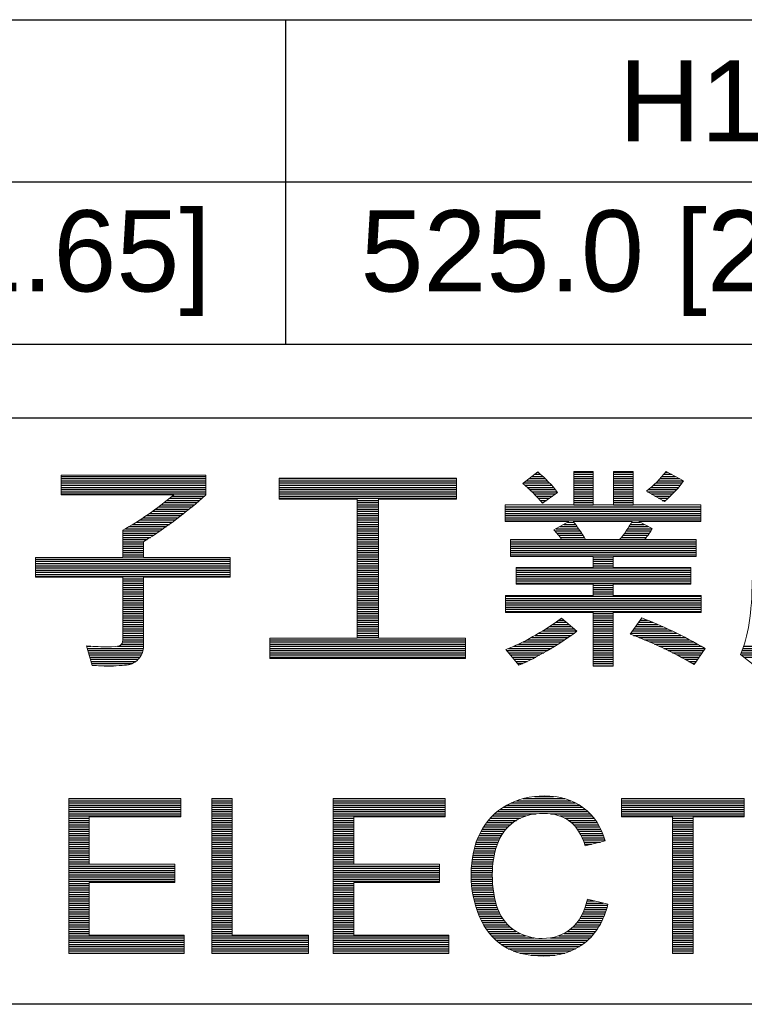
# Model space of a CAD drawing. Header units: millimetres. Extents: x 0 to 2125, y 1 to 1486.
# Tile 19 of 55: x 549 to 661, y 172 to 324. Entities that reach past the tile are written whole.
import ezdxf

# ---------------------------------------------------------------- set-up
doc = ezdxf.new("R2010")
doc.units = ezdxf.units.MM
doc.header["$LTSCALE"] = 77.505185
doc.layers.get('0').update_dxf_attribs({"linetype": 'CONTINUOUS'})
doc.layers.add('DF', color=3, linetype='CONTINUOUS')
doc.layers.add('TXT', color=7, linetype='CONTINUOUS')
doc.styles.get("Standard").update_dxf_attribs({"font": 'arial.ttf'})

# ---------------------------------------------------------------- blocks, each defined once
blk = doc.blocks.new('A$C16500')
at = {"color": 4}
for p, q in [((91.35, 18.831), (96.719, 18.831)), ((91.35, 18.75), (96.719, 18.75)), ((91.35, 18.669), (96.719, 18.669)), ((99.448, 18.75), (106.025, 18.75)), ((99.448, 18.669), (106.025, 18.669)), ((108.607, 18.669), (109.401, 18.669)), ((108.711, 18.75), (109.319, 18.75)), ((108.816, 18.831), (109.233, 18.831)), ((108.92, 18.912), (109.144, 18.912)), ((109.025, 18.992), (109.051, 18.992)), ((110.379, 18.992), (111.103, 18.992)), ((110.379, 18.912), (111.103, 18.912)), ((110.379, 18.831), (111.103, 18.831)), ((110.379, 18.75), (111.103, 18.75)), ((110.379, 18.669), (111.103, 18.669)), ((111.85, 18.992), (112.578, 18.992)), ((111.85, 18.912), (112.578, 18.912)), ((111.85, 18.831), (112.578, 18.831)), ((111.85, 18.75), (112.578, 18.75)), ((111.85, 18.669), (112.578, 18.669)), ((113.499, 18.669), (114.454, 18.669)), ((113.576, 18.75), (114.305, 18.75)), ((113.649, 18.831), (114.156, 18.831)), ((113.72, 18.912), (114.006, 18.912)), ((113.788, 18.992), (113.857, 18.992)), ((91.35, 18.589), (96.719, 18.589)), ((91.35, 18.508), (96.719, 18.508)), ((91.35, 18.427), (96.719, 18.427)), ((91.35, 18.346), (96.719, 18.346)), ((91.35, 18.266), (96.719, 18.266)), ((99.448, 18.589), (106.025, 18.589)), ((99.448, 18.508), (106.025, 18.508)), ((99.448, 18.427), (106.025, 18.427)), ((99.448, 18.346), (106.025, 18.346)), ((99.448, 18.266), (106.025, 18.266)), ((108.503, 18.589), (109.479, 18.589)), ((108.558, 18.508), (109.553, 18.508)), ((108.651, 18.427), (109.625, 18.427)), ((108.74, 18.346), (109.693, 18.346)), ((108.824, 18.266), (109.757, 18.266)), ((110.379, 18.589), (111.103, 18.589)), ((110.379, 18.508), (111.103, 18.508)), ((110.379, 18.427), (111.103, 18.427)), ((110.379, 18.346), (111.103, 18.346)), ((110.379, 18.266), (111.103, 18.266)), ((111.85, 18.589), (112.578, 18.589)), ((111.85, 18.508), (112.578, 18.508)), ((111.85, 18.427), (112.578, 18.427)), ((111.85, 18.346), (112.578, 18.346)), ((111.85, 18.266), (112.578, 18.266)), ((113.119, 18.266), (114.122, 18.266)), ((113.154, 18.346), (114.197, 18.346)), ((113.247, 18.427), (114.268, 18.427)), ((113.335, 18.508), (114.336, 18.508)), ((113.419, 18.589), (114.398, 18.589)), ((91.35, 18.185), (96.719, 18.185)), ((95.273, 17.943), (96.486, 17.943)), ((95.373, 18.023), (96.577, 18.023)), ((95.471, 18.104), (96.666, 18.104)), ((99.448, 18.185), (106.025, 18.185)), ((99.448, 18.104), (106.025, 18.104)), ((99.448, 18.023), (106.025, 18.023)), ((102.338, 17.943), (103.135, 17.943)), ((108.905, 18.185), (109.703, 18.185)), ((108.983, 18.104), (109.591, 18.104)), ((109.057, 18.023), (109.48, 18.023)), ((109.129, 17.943), (109.368, 17.943)), ((110.379, 18.185), (111.103, 18.185)), ((110.379, 18.104), (111.103, 18.104)), ((110.379, 18.023), (111.103, 18.023)), ((110.379, 17.943), (111.103, 17.943)), ((111.85, 18.185), (112.578, 18.185)), ((111.85, 18.104), (112.578, 18.104)), ((111.85, 18.023), (112.578, 18.023)), ((111.85, 17.943), (112.578, 17.943)), ((113.255, 18.185), (114.044, 18.185)), ((113.391, 18.104), (113.962, 18.104)), ((113.527, 18.023), (113.877, 18.023)), ((113.663, 17.943), (113.79, 17.943)), ((94.743, 17.539), (96.006, 17.539)), ((94.854, 17.62), (96.106, 17.62)), ((94.962, 17.7), (96.204, 17.7)), ((95.068, 17.781), (96.3, 17.781)), ((95.172, 17.862), (96.394, 17.862)), ((102.338, 17.862), (103.135, 17.862)), ((102.338, 17.781), (103.135, 17.781)), ((102.338, 17.7), (103.135, 17.7)), ((102.338, 17.62), (103.135, 17.62)), ((102.338, 17.539), (103.135, 17.539)), ((107.831, 17.7), (115.09, 17.7)), ((107.831, 17.62), (115.09, 17.62)), ((107.831, 17.539), (115.09, 17.539)), ((109.199, 17.862), (109.256, 17.862)), ((110.379, 17.862), (111.103, 17.862)), ((110.379, 17.781), (111.103, 17.781)), ((111.85, 17.862), (112.578, 17.862)), ((111.85, 17.781), (112.578, 17.781)), ((94.27, 17.216), (95.588, 17.216)), ((94.393, 17.297), (95.695, 17.297)), ((94.513, 17.377), (95.801, 17.377)), ((94.629, 17.458), (95.904, 17.458)), ((102.338, 17.458), (103.135, 17.458)), ((102.338, 17.377), (103.135, 17.377)), ((102.338, 17.297), (103.135, 17.297)), ((102.338, 17.216), (103.135, 17.216)), ((107.831, 17.458), (115.09, 17.458)), ((107.831, 17.377), (115.09, 17.377)), ((107.831, 17.297), (115.09, 17.297)), ((107.831, 17.216), (115.09, 17.216)), ((93.639, 16.812), (95.024, 16.812)), ((93.734, 16.893), (95.141, 16.893)), ((93.875, 16.974), (95.255, 16.974)), ((94.011, 17.054), (95.368, 17.054)), ((94.143, 17.135), (95.479, 17.135)), ((102.338, 17.135), (103.135, 17.135)), ((102.338, 17.054), (103.135, 17.054)), ((102.338, 16.974), (103.135, 16.974)), ((102.338, 16.893), (103.135, 16.893)), ((102.338, 16.812), (103.135, 16.812)), ((109.674, 16.812), (110.612, 16.812)), ((109.72, 16.893), (110.556, 16.893)), ((109.866, 16.974), (110.497, 16.974)), ((110.012, 17.054), (110.436, 17.054)), ((110.158, 17.135), (110.372, 17.135)), ((112.326, 16.812), (113.234, 16.812)), ((112.381, 16.893), (113.282, 16.893)), ((112.433, 16.974), (113.14, 16.974)), ((112.482, 17.054), (112.987, 17.054)), ((112.529, 17.135), (112.834, 17.135)), ((93.639, 16.731), (94.905, 16.731)), ((93.639, 16.651), (94.785, 16.651)), ((93.639, 16.57), (94.663, 16.57)), ((93.639, 16.489), (94.538, 16.489)), ((102.338, 16.731), (103.135, 16.731)), ((102.338, 16.651), (103.135, 16.651)), ((102.338, 16.57), (103.135, 16.57)), ((102.338, 16.489), (103.135, 16.489)), ((108.03, 16.489), (114.923, 16.489)), ((109.746, 16.731), (110.667, 16.731)), ((109.812, 16.651), (110.719, 16.651)), ((109.873, 16.57), (110.77, 16.57)), ((112.144, 16.57), (113.072, 16.57)), ((112.207, 16.651), (113.129, 16.651)), ((112.268, 16.731), (113.183, 16.731)), ((93.639, 16.408), (94.412, 16.408)), ((93.639, 16.328), (94.406, 16.328)), ((93.639, 16.247), (94.406, 16.247)), ((93.639, 16.166), (94.406, 16.166)), ((93.639, 16.085), (94.406, 16.085)), ((102.338, 16.408), (103.135, 16.408)), ((102.338, 16.328), (103.135, 16.328)), ((102.338, 16.247), (103.135, 16.247)), ((102.338, 16.166), (103.135, 16.166)), ((102.338, 16.085), (103.135, 16.085)), ((108.03, 16.408), (114.923, 16.408)), ((108.03, 16.328), (114.923, 16.328)), ((108.03, 16.247), (114.923, 16.247)), ((108.03, 16.166), (114.923, 16.166)), ((108.03, 16.085), (114.923, 16.085)), ((90.399, 15.762), (97.626, 15.762)), ((93.639, 16.005), (94.406, 16.005)), ((93.639, 15.924), (94.406, 15.924)), ((93.639, 15.843), (94.406, 15.843)), ((102.338, 16.005), (103.135, 16.005)), ((102.338, 15.924), (103.135, 15.924)), ((102.338, 15.843), (103.135, 15.843)), ((102.338, 15.762), (103.135, 15.762)), ((108.03, 16.005), (114.923, 16.005)), ((108.03, 15.924), (114.923, 15.924)), ((111.103, 15.843), (111.842, 15.843)), ((111.103, 15.762), (111.842, 15.762)), ((90.399, 15.682), (97.626, 15.682)), ((90.399, 15.601), (97.626, 15.601)), ((90.399, 15.52), (97.626, 15.52)), ((90.399, 15.439), (97.626, 15.439)), ((90.399, 15.359), (97.626, 15.359)), ((102.338, 15.682), (103.135, 15.682)), ((102.338, 15.601), (103.135, 15.601)), ((102.338, 15.52), (103.135, 15.52)), ((102.338, 15.439), (103.135, 15.439)), ((102.338, 15.359), (103.135, 15.359)), ((108.241, 15.439), (114.724, 15.439)), ((108.241, 15.359), (114.724, 15.359)), ((111.103, 15.682), (111.842, 15.682)), ((111.103, 15.601), (111.842, 15.601)), ((111.103, 15.52), (111.842, 15.52)), ((90.399, 15.278), (97.626, 15.278)), ((90.399, 15.197), (97.626, 15.197)), ((90.399, 15.116), (97.626, 15.116)), ((93.639, 15.036), (94.406, 15.036)), ((102.338, 15.278), (103.135, 15.278)), ((102.338, 15.197), (103.135, 15.197)), ((102.338, 15.116), (103.135, 15.116)), ((102.338, 15.036), (103.135, 15.036)), ((108.241, 15.278), (114.724, 15.278)), ((108.241, 15.197), (114.724, 15.197)), ((108.241, 15.116), (114.724, 15.116)), ((108.241, 15.036), (114.724, 15.036)), ((93.639, 14.955), (94.406, 14.955)), ((93.639, 14.874), (94.406, 14.874)), ((93.639, 14.793), (94.406, 14.793)), ((93.639, 14.713), (94.406, 14.713)), ((93.639, 14.632), (94.406, 14.632)), ((102.338, 14.955), (103.135, 14.955)), ((102.338, 14.874), (103.135, 14.874)), ((102.338, 14.793), (103.135, 14.793)), ((102.338, 14.713), (103.135, 14.713)), ((102.338, 14.632), (103.135, 14.632)), ((108.241, 14.955), (114.724, 14.955)), ((108.241, 14.874), (114.724, 14.874)), ((111.103, 14.793), (111.842, 14.793)), ((111.103, 14.713), (111.842, 14.713)), ((111.103, 14.632), (111.842, 14.632)), ((93.639, 14.551), (94.406, 14.551)), ((93.639, 14.47), (94.406, 14.47)), ((93.639, 14.39), (94.406, 14.39)), ((93.639, 14.309), (94.406, 14.309)), ((102.338, 14.551), (103.135, 14.551)), ((102.338, 14.47), (103.135, 14.47)), ((102.338, 14.39), (103.135, 14.39)), ((102.338, 14.309), (103.135, 14.309)), ((107.847, 14.39), (115.107, 14.39)), ((107.847, 14.309), (115.107, 14.309)), ((111.103, 14.551), (111.842, 14.551)), ((111.103, 14.47), (111.842, 14.47)), ((93.639, 14.228), (94.406, 14.228)), ((93.639, 14.147), (94.406, 14.147)), ((93.639, 14.067), (94.406, 14.067)), ((93.639, 13.986), (94.406, 13.986)), ((93.639, 13.905), (94.406, 13.905)), ((102.338, 14.228), (103.135, 14.228)), ((102.338, 14.147), (103.135, 14.147)), ((102.338, 14.067), (103.135, 14.067)), ((102.338, 13.986), (103.135, 13.986)), ((102.338, 13.905), (103.135, 13.905)), ((107.847, 14.228), (115.107, 14.228)), ((107.847, 14.147), (115.107, 14.147)), ((107.847, 14.067), (115.107, 14.067)), ((107.847, 13.986), (115.107, 13.986)), ((107.847, 13.905), (115.107, 13.905)), ((93.639, 13.824), (94.406, 13.824)), ((93.639, 13.744), (94.406, 13.744)), ((93.639, 13.663), (94.406, 13.663)), ((93.639, 13.582), (94.406, 13.582)), ((102.338, 13.824), (103.135, 13.824)), ((102.338, 13.744), (103.135, 13.744)), ((102.338, 13.663), (103.135, 13.663)), ((102.338, 13.582), (103.135, 13.582)), ((107.847, 13.824), (115.107, 13.824)), ((111.103, 13.744), (111.842, 13.744)), ((111.103, 13.663), (111.842, 13.663)), ((111.103, 13.582), (111.842, 13.582)), ((112.898, 13.582), (112.904, 13.582)), ((93.639, 13.501), (94.406, 13.501)), ((93.639, 13.421), (94.406, 13.421)), ((93.639, 13.34), (94.406, 13.34)), ((93.639, 13.259), (94.406, 13.259)), ((93.639, 13.178), (94.406, 13.178)), ((102.338, 13.501), (103.135, 13.501)), ((102.338, 13.421), (103.135, 13.421)), ((102.338, 13.34), (103.135, 13.34)), ((102.338, 13.259), (103.135, 13.259)), ((102.338, 13.178), (103.135, 13.178)), ((109.346, 13.178), (110.385, 13.178)), ((109.47, 13.259), (110.289, 13.259)), ((109.592, 13.34), (110.192, 13.34)), ((109.71, 13.421), (110.096, 13.421)), ((109.825, 13.501), (110, 13.501)), ((111.103, 13.501), (111.842, 13.501)), ((111.103, 13.421), (111.842, 13.421)), ((111.103, 13.34), (111.842, 13.34)), ((111.103, 13.259), (111.842, 13.259)), ((111.103, 13.178), (111.842, 13.178)), ((112.608, 13.178), (113.857, 13.178)), ((112.666, 13.259), (113.68, 13.259)), ((112.724, 13.34), (113.498, 13.34)), ((112.782, 13.421), (113.308, 13.421)), ((112.84, 13.501), (113.111, 13.501)), ((93.639, 13.098), (94.406, 13.098)), ((93.639, 13.017), (94.406, 13.017)), ((93.639, 12.936), (94.406, 12.936)), ((93.639, 12.855), (94.406, 12.855)), ((102.338, 13.098), (103.135, 13.098)), ((102.338, 13.017), (103.135, 13.017)), ((102.338, 12.936), (103.135, 12.936)), ((102.338, 12.855), (103.135, 12.855)), ((108.803, 12.855), (110.17, 12.855)), ((108.947, 12.936), (110.287, 12.936)), ((109.084, 13.017), (110.402, 13.017)), ((109.217, 13.098), (110.481, 13.098)), ((111.103, 13.098), (111.842, 13.098)), ((111.103, 13.017), (111.842, 13.017)), ((111.103, 12.936), (111.842, 12.936)), ((111.103, 12.855), (111.842, 12.855)), ((112.492, 13.017), (114.195, 13.017)), ((112.55, 13.098), (114.028, 13.098)), ((112.594, 12.936), (114.356, 12.936)), ((112.802, 12.855), (114.514, 12.855)), ((92.292, 12.532), (92.454, 12.532)), ((92.317, 12.452), (94.402, 12.452)), ((93.441, 12.532), (94.406, 12.532)), ((93.597, 12.613), (94.406, 12.613)), ((93.631, 12.694), (94.406, 12.694)), ((93.639, 12.775), (94.406, 12.775)), ((99.091, 12.775), (106.358, 12.775)), ((99.091, 12.694), (106.358, 12.694)), ((99.091, 12.613), (106.358, 12.613)), ((99.091, 12.532), (106.358, 12.532)), ((99.091, 12.452), (106.358, 12.452)), ((107.96, 12.452), (109.542, 12.452)), ((108.152, 12.532), (109.674, 12.532)), ((108.329, 12.613), (109.803, 12.613)), ((108.496, 12.694), (109.928, 12.694)), ((108.653, 12.775), (110.05, 12.775)), ((111.103, 12.775), (111.842, 12.775)), ((111.103, 12.694), (111.842, 12.694)), ((111.103, 12.613), (111.842, 12.613)), ((111.103, 12.532), (111.842, 12.532)), ((111.103, 12.452), (111.842, 12.452)), ((113.001, 12.775), (114.669, 12.775)), ((113.191, 12.694), (114.82, 12.694)), ((113.374, 12.613), (114.968, 12.613)), ((113.55, 12.532), (115.113, 12.532)), ((113.721, 12.452), (115.255, 12.452)), ((116.654, 12.452), (117.425, 12.452)), ((116.683, 12.532), (117.446, 12.532)), ((92.342, 12.371), (94.389, 12.371)), ((92.366, 12.29), (94.366, 12.29)), ((92.391, 12.209), (94.331, 12.209)), ((92.415, 12.129), (94.28, 12.129)), ((99.091, 12.371), (106.358, 12.371)), ((99.091, 12.29), (106.358, 12.29)), ((99.091, 12.209), (106.358, 12.209)), ((99.091, 12.129), (106.358, 12.129)), ((107.888, 12.371), (109.406, 12.371)), ((107.955, 12.29), (109.266, 12.29)), ((108.023, 12.209), (109.12, 12.209)), ((108.09, 12.129), (108.969, 12.129)), ((111.103, 12.371), (111.842, 12.371)), ((111.103, 12.29), (111.842, 12.29)), ((111.103, 12.209), (111.842, 12.209)), ((111.103, 12.129), (111.842, 12.129)), ((113.887, 12.371), (115.202, 12.371)), ((114.047, 12.29), (115.147, 12.29)), ((114.204, 12.209), (115.092, 12.209)), ((114.356, 12.129), (115.037, 12.129)), ((116.586, 12.209), (117.353, 12.209)), ((116.591, 12.29), (117.378, 12.29)), ((116.624, 12.371), (117.403, 12.371)), ((116.69, 12.129), (117.325, 12.129)), ((92.44, 12.048), (94.212, 12.048)), ((92.464, 11.967), (94.123, 11.967)), ((92.489, 11.886), (93.99, 11.886)), ((92.943, 11.806), (93.298, 11.806)), ((108.157, 12.048), (108.811, 12.048)), ((108.224, 11.967), (108.646, 11.967)), ((108.292, 11.886), (108.47, 11.886)), ((111.103, 12.048), (111.842, 12.048)), ((111.103, 11.967), (111.842, 11.967)), ((111.103, 11.886), (111.842, 11.886)), ((111.103, 11.806), (111.842, 11.806)), ((114.504, 12.048), (114.983, 12.048)), ((114.65, 11.967), (114.928, 11.967)), ((114.792, 11.886), (114.873, 11.886)), ((108.931, 6.961), (109.626, 6.961)), ((91.634, 6.88), (95.787, 6.88)), ((91.634, 6.799), (95.787, 6.799)), ((91.634, 6.718), (95.787, 6.718)), ((91.634, 6.638), (95.787, 6.638)), ((96.939, 6.88), (97.7, 6.88)), ((96.939, 6.799), (97.7, 6.799)), ((96.939, 6.718), (97.7, 6.718)), ((96.939, 6.638), (97.7, 6.638)), ((101.451, 6.88), (105.604, 6.88)), ((101.451, 6.799), (105.604, 6.799)), ((101.451, 6.718), (105.604, 6.718)), ((101.451, 6.638), (105.604, 6.638)), ((107.895, 6.638), (110.588, 6.638)), ((108.055, 6.718), (110.447, 6.718)), ((108.248, 6.799), (110.273, 6.799)), ((108.5, 6.88), (110.04, 6.88)), ((112.153, 6.88), (116.706, 6.88)), ((112.153, 6.799), (116.706, 6.799)), ((112.153, 6.718), (116.706, 6.718)), ((112.153, 6.638), (116.706, 6.638)), ((91.634, 6.557), (95.787, 6.557)), ((91.634, 6.476), (95.787, 6.476)), ((91.634, 6.395), (95.787, 6.395)), ((91.634, 6.315), (95.787, 6.315)), ((91.634, 6.234), (95.787, 6.234)), ((96.939, 6.557), (97.7, 6.557)), ((96.939, 6.476), (97.7, 6.476)), ((96.939, 6.395), (97.7, 6.395)), ((96.939, 6.315), (97.7, 6.315)), ((96.939, 6.234), (97.7, 6.234)), ((101.451, 6.557), (105.604, 6.557)), ((101.451, 6.476), (105.604, 6.476)), ((101.451, 6.395), (105.604, 6.395)), ((101.451, 6.315), (105.604, 6.315)), ((101.451, 6.234), (105.604, 6.234)), ((107.353, 6.234), (108.602, 6.234)), ((107.438, 6.315), (108.987, 6.315)), ((107.532, 6.395), (110.904, 6.395)), ((107.638, 6.476), (110.812, 6.476)), ((107.757, 6.557), (110.708, 6.557)), ((109.517, 6.315), (110.986, 6.315)), ((109.865, 6.234), (111.06, 6.234)), ((112.153, 6.557), (116.706, 6.557)), ((112.153, 6.476), (116.706, 6.476)), ((112.153, 6.395), (116.706, 6.395)), ((112.153, 6.315), (116.706, 6.315)), ((112.153, 6.234), (116.706, 6.234)), ((91.634, 6.153), (92.394, 6.153)), ((91.634, 6.072), (92.394, 6.072)), ((91.634, 5.992), (92.394, 5.992)), ((91.634, 5.911), (92.394, 5.911)), ((96.939, 6.153), (97.7, 6.153)), ((96.939, 6.072), (97.7, 6.072)), ((96.939, 5.992), (97.7, 5.992)), ((96.939, 5.911), (97.7, 5.911)), ((101.451, 6.153), (102.21, 6.153)), ((101.451, 6.072), (102.21, 6.072)), ((101.451, 5.992), (102.21, 5.992)), ((101.451, 5.911), (102.21, 5.911)), ((107.085, 5.911), (108.028, 5.911)), ((107.144, 5.992), (108.129, 5.992)), ((107.207, 6.072), (108.248, 6.072)), ((107.277, 6.153), (108.397, 6.153)), ((110.048, 6.153), (111.127, 6.153)), ((110.18, 6.072), (111.187, 6.072)), ((110.284, 5.992), (111.242, 5.992)), ((110.369, 5.911), (111.292, 5.911)), ((114.045, 6.153), (114.805, 6.153)), ((114.045, 6.072), (114.805, 6.072)), ((114.045, 5.992), (114.805, 5.992)), ((114.045, 5.911), (114.805, 5.911)), ((91.634, 5.83), (92.394, 5.83)), ((91.634, 5.749), (92.394, 5.749)), ((91.634, 5.669), (92.394, 5.669)), ((91.634, 5.588), (92.394, 5.588)), ((91.634, 5.507), (92.394, 5.507)), ((96.939, 5.83), (97.7, 5.83)), ((96.939, 5.749), (97.7, 5.749)), ((96.939, 5.669), (97.7, 5.669)), ((96.939, 5.588), (97.7, 5.588)), ((96.939, 5.507), (97.7, 5.507)), ((101.451, 5.83), (102.21, 5.83)), ((101.451, 5.749), (102.21, 5.749)), ((101.451, 5.669), (102.21, 5.669)), ((101.451, 5.588), (102.21, 5.588)), ((101.451, 5.507), (102.21, 5.507)), ((106.857, 5.507), (107.69, 5.507)), ((106.895, 5.588), (107.742, 5.588)), ((106.937, 5.669), (107.8, 5.669)), ((106.983, 5.749), (107.866, 5.749)), ((107.032, 5.83), (107.941, 5.83)), ((110.441, 5.83), (111.337, 5.83)), ((110.503, 5.749), (111.379, 5.749)), ((110.557, 5.669), (111.416, 5.669)), ((110.605, 5.588), (111.451, 5.588)), ((110.648, 5.507), (111.482, 5.507)), ((114.045, 5.83), (114.805, 5.83)), ((114.045, 5.749), (114.805, 5.749)), ((114.045, 5.669), (114.805, 5.669)), ((114.045, 5.588), (114.805, 5.588)), ((114.045, 5.507), (114.805, 5.507)), ((91.634, 5.426), (92.394, 5.426)), ((91.634, 5.346), (92.394, 5.346)), ((91.634, 5.265), (92.394, 5.265)), ((91.634, 5.184), (92.394, 5.184)), ((96.939, 5.426), (97.7, 5.426)), ((96.939, 5.346), (97.7, 5.346)), ((96.939, 5.265), (97.7, 5.265)), ((96.939, 5.184), (97.7, 5.184)), ((101.451, 5.426), (102.21, 5.426)), ((101.451, 5.346), (102.21, 5.346)), ((101.451, 5.265), (102.21, 5.265)), ((101.451, 5.184), (102.21, 5.184)), ((106.732, 5.184), (107.541, 5.184)), ((106.759, 5.265), (107.571, 5.265)), ((106.789, 5.346), (107.606, 5.346)), ((106.821, 5.426), (107.645, 5.426)), ((110.687, 5.426), (111.51, 5.426)), ((110.722, 5.346), (111.536, 5.346)), ((110.754, 5.265), (111.373, 5.265)), ((110.782, 5.184), (111.031, 5.184)), ((114.045, 5.426), (114.805, 5.426)), ((114.045, 5.346), (114.805, 5.346)), ((114.045, 5.265), (114.805, 5.265)), ((114.045, 5.184), (114.805, 5.184)), ((91.634, 5.103), (92.394, 5.103)), ((91.634, 5.023), (92.394, 5.023)), ((91.634, 4.942), (92.394, 4.942)), ((91.634, 4.861), (92.394, 4.861)), ((91.634, 4.78), (92.394, 4.78)), ((96.939, 5.103), (97.7, 5.103)), ((96.939, 5.023), (97.7, 5.023)), ((96.939, 4.942), (97.7, 4.942)), ((96.939, 4.861), (97.7, 4.861)), ((96.939, 4.78), (97.7, 4.78)), ((101.451, 5.103), (102.21, 5.103)), ((101.451, 5.023), (102.21, 5.023)), ((101.451, 4.942), (102.21, 4.942)), ((101.451, 4.861), (102.21, 4.861)), ((101.451, 4.78), (102.21, 4.78)), ((106.631, 4.78), (107.428, 4.78)), ((106.647, 4.861), (107.447, 4.861)), ((106.665, 4.942), (107.467, 4.942)), ((106.685, 5.023), (107.49, 5.023)), ((106.707, 5.103), (107.514, 5.103)), ((114.045, 5.103), (114.805, 5.103)), ((114.045, 5.023), (114.805, 5.023)), ((114.045, 4.942), (114.805, 4.942)), ((114.045, 4.861), (114.805, 4.861)), ((114.045, 4.78), (114.805, 4.78)), ((91.634, 4.7), (92.394, 4.7)), ((91.634, 4.619), (92.394, 4.619)), ((91.634, 4.538), (92.394, 4.538)), ((91.634, 4.457), (92.394, 4.457)), ((96.939, 4.7), (97.7, 4.7)), ((96.939, 4.619), (97.7, 4.619)), ((96.939, 4.538), (97.7, 4.538)), ((96.939, 4.457), (97.7, 4.457)), ((101.451, 4.7), (102.21, 4.7)), ((101.451, 4.619), (102.21, 4.619)), ((101.451, 4.538), (102.21, 4.538)), ((101.451, 4.457), (102.21, 4.457)), ((106.587, 4.457), (107.375, 4.457)), ((106.595, 4.538), (107.385, 4.538)), ((106.605, 4.619), (107.398, 4.619)), ((106.617, 4.7), (107.412, 4.7)), ((114.045, 4.7), (114.805, 4.7)), ((114.045, 4.619), (114.805, 4.619)), ((114.045, 4.538), (114.805, 4.538)), ((114.045, 4.457), (114.805, 4.457)), ((91.634, 4.377), (95.572, 4.377)), ((91.634, 4.296), (95.572, 4.296)), ((91.634, 4.215), (95.572, 4.215)), ((91.634, 4.134), (95.572, 4.134)), ((91.634, 4.054), (95.572, 4.054)), ((96.939, 4.377), (97.7, 4.377)), ((96.939, 4.296), (97.7, 4.296)), ((96.939, 4.215), (97.7, 4.215)), ((96.939, 4.134), (97.7, 4.134)), ((96.939, 4.054), (97.7, 4.054)), ((101.451, 4.377), (105.388, 4.377)), ((101.451, 4.296), (105.388, 4.296)), ((101.451, 4.215), (105.388, 4.215)), ((101.451, 4.134), (105.388, 4.134)), ((101.451, 4.054), (105.388, 4.054)), ((106.568, 4.054), (107.352, 4.054)), ((106.569, 4.134), (107.353, 4.134)), ((106.571, 4.215), (107.356, 4.215)), ((106.575, 4.296), (107.36, 4.296)), ((106.58, 4.377), (107.367, 4.377)), ((114.045, 4.377), (114.805, 4.377)), ((114.045, 4.296), (114.805, 4.296)), ((114.045, 4.215), (114.805, 4.215)), ((114.045, 4.134), (114.805, 4.134)), ((114.045, 4.054), (114.805, 4.054)), ((91.634, 3.973), (95.572, 3.973)), ((91.634, 3.892), (95.572, 3.892)), ((91.634, 3.811), (95.572, 3.811)), ((91.634, 3.731), (92.394, 3.731)), ((96.939, 3.973), (97.7, 3.973)), ((96.939, 3.892), (97.7, 3.892)), ((96.939, 3.811), (97.7, 3.811)), ((96.939, 3.731), (97.7, 3.731)), ((101.451, 3.973), (105.388, 3.973)), ((101.451, 3.892), (105.388, 3.892)), ((101.451, 3.811), (105.388, 3.811)), ((101.451, 3.731), (102.21, 3.731)), ((106.569, 3.973), (107.353, 3.973)), ((106.571, 3.892), (107.355, 3.892)), ((106.575, 3.811), (107.358, 3.811)), ((106.58, 3.731), (107.363, 3.731)), ((114.045, 3.973), (114.805, 3.973)), ((114.045, 3.892), (114.805, 3.892)), ((114.045, 3.811), (114.805, 3.811)), ((114.045, 3.731), (114.805, 3.731)), ((91.634, 3.65), (92.394, 3.65)), ((91.634, 3.569), (92.394, 3.569)), ((91.634, 3.488), (92.394, 3.488)), ((91.634, 3.408), (92.394, 3.408)), ((91.634, 3.327), (92.394, 3.327)), ((96.939, 3.65), (97.7, 3.65)), ((96.939, 3.569), (97.7, 3.569)), ((96.939, 3.488), (97.7, 3.488)), ((96.939, 3.408), (97.7, 3.408)), ((96.939, 3.327), (97.7, 3.327)), ((101.451, 3.65), (102.21, 3.65)), ((101.451, 3.569), (102.21, 3.569)), ((101.451, 3.488), (102.21, 3.488)), ((101.451, 3.408), (102.21, 3.408)), ((101.451, 3.327), (102.21, 3.327)), ((106.587, 3.65), (107.37, 3.65)), ((106.596, 3.569), (107.378, 3.569)), ((106.606, 3.488), (107.388, 3.488)), ((106.617, 3.408), (107.399, 3.408)), ((106.631, 3.327), (107.413, 3.327)), ((114.045, 3.65), (114.805, 3.65)), ((114.045, 3.569), (114.805, 3.569)), ((114.045, 3.488), (114.805, 3.488)), ((114.045, 3.408), (114.805, 3.408)), ((114.045, 3.327), (114.805, 3.327)), ((91.634, 3.246), (92.394, 3.246)), ((91.634, 3.165), (92.394, 3.165)), ((91.634, 3.085), (92.394, 3.085)), ((91.634, 3.004), (92.394, 3.004)), ((91.634, 2.923), (92.394, 2.923)), ((96.939, 3.246), (97.7, 3.246)), ((96.939, 3.165), (97.7, 3.165)), ((96.939, 3.085), (97.7, 3.085)), ((96.939, 3.004), (97.7, 3.004)), ((96.939, 2.923), (97.7, 2.923)), ((101.451, 3.246), (102.21, 3.246)), ((101.451, 3.165), (102.21, 3.165)), ((101.451, 3.085), (102.21, 3.085)), ((101.451, 3.004), (102.21, 3.004)), ((101.451, 2.923), (102.21, 2.923)), ((106.646, 3.246), (107.428, 3.246)), ((106.663, 3.165), (107.446, 3.165)), ((106.682, 3.085), (107.466, 3.085)), ((106.703, 3.004), (107.488, 3.004)), ((106.726, 2.923), (107.513, 2.923)), ((110.827, 2.923), (111.638, 2.923)), ((110.85, 3.004), (111.469, 3.004)), ((110.871, 3.085), (111.15, 3.085)), ((114.045, 3.246), (114.805, 3.246)), ((114.045, 3.165), (114.805, 3.165)), ((114.045, 3.085), (114.805, 3.085)), ((114.045, 3.004), (114.805, 3.004)), ((114.045, 2.923), (114.805, 2.923)), ((91.634, 2.842), (92.394, 2.842)), ((91.634, 2.762), (92.394, 2.762)), ((91.634, 2.681), (92.394, 2.681)), ((91.634, 2.6), (92.394, 2.6)), ((96.939, 2.842), (97.7, 2.842)), ((96.939, 2.762), (97.7, 2.762)), ((96.939, 2.681), (97.7, 2.681)), ((96.939, 2.6), (97.7, 2.6)), ((101.451, 2.842), (102.21, 2.842)), ((101.451, 2.762), (102.21, 2.762)), ((101.451, 2.681), (102.21, 2.681)), ((101.451, 2.6), (102.21, 2.6)), ((106.75, 2.842), (107.54, 2.842)), ((106.777, 2.762), (107.571, 2.762)), ((106.805, 2.681), (107.605, 2.681)), ((106.836, 2.6), (107.644, 2.6)), ((110.702, 2.6), (111.535, 2.6)), ((110.738, 2.681), (111.564, 2.681)), ((110.771, 2.762), (111.591, 2.762)), ((110.801, 2.842), (111.615, 2.842)), ((114.045, 2.842), (114.805, 2.842)), ((114.045, 2.762), (114.805, 2.762)), ((114.045, 2.681), (114.805, 2.681)), ((114.045, 2.6), (114.805, 2.6)), ((91.634, 2.519), (92.394, 2.519)), ((91.634, 2.439), (92.394, 2.439)), ((91.634, 2.358), (92.394, 2.358)), ((91.634, 2.277), (92.394, 2.277)), ((91.634, 2.196), (92.394, 2.196)), ((96.939, 2.519), (97.7, 2.519)), ((96.939, 2.439), (97.7, 2.439)), ((96.939, 2.358), (97.7, 2.358)), ((96.939, 2.277), (97.7, 2.277)), ((96.939, 2.196), (97.7, 2.196)), ((101.451, 2.519), (102.21, 2.519)), ((101.451, 2.439), (102.21, 2.439)), ((101.451, 2.358), (102.21, 2.358)), ((101.451, 2.277), (102.21, 2.277)), ((101.451, 2.196), (102.21, 2.196)), ((106.869, 2.519), (107.688, 2.519)), ((106.904, 2.439), (107.737, 2.439)), ((106.942, 2.358), (107.793, 2.358)), ((106.984, 2.277), (107.856, 2.277)), ((107.028, 2.196), (107.93, 2.196)), ((110.432, 2.196), (111.349, 2.196)), ((110.501, 2.277), (111.392, 2.277)), ((110.561, 2.358), (111.433, 2.358)), ((110.613, 2.439), (111.47, 2.439)), ((110.66, 2.519), (111.504, 2.519)), ((114.045, 2.519), (114.805, 2.519)), ((114.045, 2.439), (114.805, 2.439)), ((114.045, 2.358), (114.805, 2.358)), ((114.045, 2.277), (114.805, 2.277)), ((114.045, 2.196), (114.805, 2.196)), ((91.634, 2.116), (92.394, 2.116)), ((91.634, 2.035), (92.394, 2.035)), ((91.634, 1.954), (92.394, 1.954)), ((91.634, 1.873), (92.394, 1.873)), ((96.939, 2.116), (97.7, 2.116)), ((96.939, 2.035), (97.7, 2.035)), ((96.939, 1.954), (97.7, 1.954)), ((96.939, 1.873), (97.7, 1.873)), ((101.451, 2.116), (102.21, 2.116)), ((101.451, 2.035), (102.21, 2.035)), ((101.451, 1.954), (102.21, 1.954)), ((101.451, 1.873), (102.21, 1.873)), ((107.077, 2.116), (108.015, 2.116)), ((107.13, 2.035), (108.116, 2.035)), ((107.187, 1.954), (108.239, 1.954)), ((107.25, 1.873), (108.389, 1.873)), ((110.01, 1.873), (111.131, 1.873)), ((110.147, 1.954), (111.193, 1.954)), ((110.259, 2.035), (111.249, 2.035)), ((110.353, 2.116), (111.301, 2.116)), ((114.045, 2.116), (114.805, 2.116)), ((114.045, 2.035), (114.805, 2.035)), ((114.045, 1.954), (114.805, 1.954)), ((114.045, 1.873), (114.805, 1.873)), ((91.634, 1.793), (95.921, 1.793)), ((91.634, 1.712), (95.921, 1.712)), ((91.634, 1.631), (95.921, 1.631)), ((91.634, 1.55), (95.921, 1.55)), ((91.634, 1.47), (95.921, 1.47)), ((96.939, 1.793), (100.529, 1.793)), ((96.939, 1.712), (100.529, 1.712)), ((96.939, 1.631), (100.529, 1.631)), ((96.939, 1.55), (100.529, 1.55)), ((96.939, 1.47), (100.529, 1.47)), ((101.451, 1.793), (105.737, 1.793)), ((101.451, 1.712), (105.737, 1.712)), ((101.451, 1.631), (105.737, 1.631)), ((101.451, 1.55), (105.737, 1.55)), ((101.451, 1.47), (105.737, 1.47)), ((107.319, 1.793), (108.585, 1.793)), ((107.395, 1.712), (108.908, 1.712)), ((107.479, 1.631), (110.905, 1.631)), ((107.573, 1.55), (110.812, 1.55)), ((107.68, 1.47), (110.707, 1.47)), ((109.509, 1.712), (110.988, 1.712)), ((109.826, 1.793), (111.063, 1.793)), ((114.045, 1.793), (114.805, 1.793)), ((114.045, 1.712), (114.805, 1.712)), ((114.045, 1.631), (114.805, 1.631)), ((114.045, 1.55), (114.805, 1.55)), ((114.045, 1.47), (114.805, 1.47)), ((91.634, 1.389), (95.921, 1.389)), ((91.634, 1.308), (95.921, 1.308)), ((91.634, 1.227), (95.921, 1.227)), ((91.634, 1.147), (95.921, 1.147)), ((96.939, 1.389), (100.529, 1.389)), ((96.939, 1.308), (100.529, 1.308)), ((96.939, 1.227), (100.529, 1.227)), ((96.939, 1.147), (100.529, 1.147)), ((101.451, 1.389), (105.737, 1.389)), ((101.451, 1.308), (105.737, 1.308)), ((101.451, 1.227), (105.737, 1.227)), ((101.451, 1.147), (105.737, 1.147)), ((107.801, 1.389), (110.586, 1.389)), ((107.947, 1.308), (110.445, 1.308)), ((108.129, 1.227), (110.274, 1.227)), ((108.376, 1.147), (110.047, 1.147)), ((114.045, 1.389), (114.805, 1.389)), ((114.045, 1.308), (114.805, 1.308)), ((114.045, 1.227), (114.805, 1.227)), ((114.045, 1.147), (114.805, 1.147)), ((108.799, 1.066), (109.671, 1.066))]:
    blk.add_line(p, q, dxfattribs=at)
at = {"color": 4, "lineweight": 5}
for points in [[(108.481, 18.572), (108.481, 18.572), (109.038, 19.003), (109.038, 19.003)], [(109.038, 19.003), (109.334, 18.753), (109.579, 18.498), (109.778, 18.239)], [(110.379, 17.779), (110.379, 17.779), (110.379, 19.018), (110.379, 19.018)], [(110.379, 19.018), (110.379, 19.018), (111.103, 19.018), (111.103, 19.018)], [(111.103, 19.018), (111.103, 19.018), (111.103, 17.779), (111.103, 17.779)], [(111.85, 17.779), (111.85, 17.779), (111.85, 19.018), (111.85, 19.018)], [(111.85, 19.018), (111.85, 19.018), (112.578, 19.018), (112.578, 19.018)], [(112.578, 19.018), (112.578, 19.018), (112.578, 17.779), (112.578, 17.779)], [(113.082, 18.287), (113.336, 18.492), (113.579, 18.736), (113.809, 19.018)], [(113.809, 19.018), (113.809, 19.018), (114.456, 18.669), (114.456, 18.669)], [(91.35, 18.153), (91.35, 18.153), (91.35, 18.885), (91.35, 18.885)], [(91.35, 18.885), (91.35, 18.885), (96.719, 18.885), (96.719, 18.885)], [(96.719, 18.885), (96.719, 18.885), (96.719, 18.153), (96.719, 18.153)], [(99.448, 17.994), (99.448, 17.994), (99.448, 18.771), (99.448, 18.771)], [(99.448, 18.771), (99.448, 18.771), (106.025, 18.771), (106.025, 18.771)], [(106.025, 18.771), (106.025, 18.771), (106.025, 17.994), (106.025, 17.994)], [(114.456, 18.669), (114.302, 18.444), (114.063, 18.187), (113.74, 17.897)], [(109.22, 17.836), (108.98, 18.123), (108.733, 18.368), (108.481, 18.572)], [(113.74, 17.897), (113.74, 17.897), (113.082, 18.287), (113.082, 18.287)], [(95.529, 18.153), (95.529, 18.153), (91.35, 18.153), (91.35, 18.153)], [(93.639, 16.84), (94.265, 17.181), (94.894, 17.618), (95.529, 18.153)], [(96.719, 18.153), (96.079, 17.559), (95.309, 16.977), (94.406, 16.405)], [(102.338, 17.994), (102.338, 17.994), (99.448, 17.994), (99.448, 17.994)], [(102.338, 12.828), (102.338, 12.828), (102.338, 17.994), (102.338, 17.994)], [(106.025, 17.994), (106.025, 17.994), (103.135, 17.994), (103.135, 17.994)], [(103.135, 17.994), (103.135, 17.994), (103.135, 12.828), (103.135, 12.828)], [(109.778, 18.239), (109.778, 18.239), (109.22, 17.836), (109.22, 17.836)], [(107.831, 17.157), (107.831, 17.157), (107.831, 17.779), (107.831, 17.779)], [(107.831, 17.779), (107.831, 17.779), (110.379, 17.779), (110.379, 17.779)], [(111.103, 17.779), (111.103, 17.779), (111.85, 17.779), (111.85, 17.779)], [(112.578, 17.779), (112.578, 17.779), (115.09, 17.779), (115.09, 17.779)], [(115.09, 17.779), (115.09, 17.779), (115.09, 17.157), (115.09, 17.157)], [(93.639, 15.825), (93.639, 15.825), (93.639, 16.84), (93.639, 16.84)], [(110.197, 17.157), (110.197, 17.157), (107.831, 17.157), (107.831, 17.157)], [(109.639, 16.848), (109.639, 16.848), (110.197, 17.157), (110.197, 17.157)], [(109.928, 16.491), (109.839, 16.624), (109.742, 16.743), (109.639, 16.848)], [(112.541, 17.157), (112.541, 17.157), (110.355, 17.157), (110.355, 17.157)], [(110.355, 17.157), (110.514, 16.962), (110.668, 16.74), (110.818, 16.491)], [(112.078, 16.491), (112.257, 16.701), (112.411, 16.923), (112.541, 17.157)], [(115.09, 17.157), (115.09, 17.157), (112.794, 17.157), (112.794, 17.157)], [(112.794, 17.157), (112.794, 17.157), (113.285, 16.897), (113.285, 16.897)], [(113.285, 16.897), (113.177, 16.715), (113.085, 16.579), (113.009, 16.491)], [(108.03, 15.865), (108.03, 15.865), (108.03, 16.491), (108.03, 16.491)], [(108.03, 16.491), (108.03, 16.491), (109.928, 16.491), (109.928, 16.491)], [(110.818, 16.491), (110.818, 16.491), (112.078, 16.491), (112.078, 16.491)], [(113.009, 16.491), (113.009, 16.491), (114.923, 16.491), (114.923, 16.491)], [(114.923, 16.491), (114.923, 16.491), (114.923, 15.865), (114.923, 15.865)], [(94.406, 16.405), (94.406, 16.405), (94.406, 15.825), (94.406, 15.825)], [(90.399, 15.1), (90.399, 15.1), (90.399, 15.825), (90.399, 15.825)], [(90.399, 15.825), (90.399, 15.825), (93.639, 15.825), (93.639, 15.825)], [(94.406, 15.825), (94.406, 15.825), (97.626, 15.825), (97.626, 15.825)], [(97.626, 15.825), (97.626, 15.825), (97.626, 15.1), (97.626, 15.1)], [(111.103, 15.865), (111.103, 15.865), (108.03, 15.865), (108.03, 15.865)], [(111.103, 15.458), (111.103, 15.458), (111.103, 15.865), (111.103, 15.865)], [(114.923, 15.865), (114.923, 15.865), (111.842, 15.865), (111.842, 15.865)], [(111.842, 15.865), (111.842, 15.865), (111.842, 15.458), (111.842, 15.458)], [(108.241, 14.833), (108.241, 14.833), (108.241, 15.458), (108.241, 15.458)], [(108.241, 15.458), (108.241, 15.458), (111.103, 15.458), (111.103, 15.458)], [(111.842, 15.458), (111.842, 15.458), (114.724, 15.458), (114.724, 15.458)], [(114.724, 15.458), (114.724, 15.458), (114.724, 14.833), (114.724, 14.833)], [(93.639, 15.1), (93.639, 15.1), (90.399, 15.1), (90.399, 15.1)], [(93.639, 12.775), (93.639, 12.775), (93.639, 15.1), (93.639, 15.1)], [(97.626, 15.1), (97.626, 15.1), (94.406, 15.1), (94.406, 15.1)], [(94.406, 15.1), (94.406, 15.1), (94.406, 12.535), (94.406, 12.535)], [(116.563, 12.227), (116.853, 12.87), (116.998, 13.788), (116.998, 14.982)], [(111.103, 14.833), (111.103, 14.833), (108.241, 14.833), (108.241, 14.833)], [(111.103, 14.41), (111.103, 14.41), (111.103, 14.833), (111.103, 14.833)], [(114.724, 14.833), (114.724, 14.833), (111.842, 14.833), (111.842, 14.833)], [(111.842, 14.833), (111.842, 14.833), (111.842, 14.41), (111.842, 14.41)], [(107.847, 13.784), (107.847, 13.784), (107.847, 14.41), (107.847, 14.41)], [(107.847, 14.41), (107.847, 14.41), (111.103, 14.41), (111.103, 14.41)], [(111.842, 14.41), (111.842, 14.41), (115.107, 14.41), (115.107, 14.41)], [(115.107, 14.41), (115.107, 14.41), (115.107, 13.784), (115.107, 13.784)], [(111.103, 13.784), (111.103, 13.784), (107.847, 13.784), (107.847, 13.784)], [(107.855, 12.41), (108.511, 12.662), (109.199, 13.049), (109.919, 13.569)], [(109.919, 13.569), (109.919, 13.569), (110.497, 13.085), (110.497, 13.085)], [(111.103, 11.788), (111.103, 11.788), (111.103, 13.784), (111.103, 13.784)], [(115.107, 13.784), (115.107, 13.784), (111.842, 13.784), (111.842, 13.784)], [(111.842, 13.784), (111.842, 13.784), (111.842, 11.788), (111.842, 11.788)], [(112.468, 12.983), (112.468, 12.983), (112.899, 13.584), (112.899, 13.584)], [(112.899, 13.584), (113.653, 13.297), (114.438, 12.919), (115.256, 12.451)], [(99.091, 12.076), (99.091, 12.076), (99.091, 12.828), (99.091, 12.828)], [(99.091, 12.828), (99.091, 12.828), (102.338, 12.828), (102.338, 12.828)], [(103.135, 12.828), (103.135, 12.828), (106.358, 12.828), (106.358, 12.828)], [(106.358, 12.828), (106.358, 12.828), (106.358, 12.076), (106.358, 12.076)], [(110.497, 13.085), (109.733, 12.534), (109.013, 12.116), (108.339, 11.829)], [(114.85, 11.853), (114.051, 12.316), (113.257, 12.693), (112.468, 12.983)], [(92.508, 11.821), (92.508, 11.821), (92.289, 12.544), (92.289, 12.544)], [(93.535, 12.56), (93.604, 12.595), (93.639, 12.667), (93.639, 12.775)], [(94.406, 12.535), (94.406, 12.362), (94.355, 12.214), (94.251, 12.091)], [(115.256, 12.451), (115.256, 12.451), (114.85, 11.853), (114.85, 11.853)], [(94.251, 12.091), (94.145, 11.968), (94.03, 11.889), (93.902, 11.856)], [(106.358, 12.076), (106.358, 12.076), (99.091, 12.076), (99.091, 12.076)], [(108.339, 11.829), (108.339, 11.829), (107.855, 12.41), (107.855, 12.41)], [(117.164, 11.76), (117.164, 11.76), (116.563, 12.227), (116.563, 12.227)], [(111.842, 11.788), (111.842, 11.788), (111.103, 11.788), (111.103, 11.788)], [(91.634, 1.137), (91.634, 1.137), (91.634, 6.882), (91.634, 6.882)], [(91.634, 6.882), (91.634, 6.882), (95.787, 6.882), (95.787, 6.882)], [(95.787, 6.882), (95.787, 6.882), (95.787, 6.204), (95.787, 6.204)], [(96.939, 1.137), (96.939, 1.137), (96.939, 6.882), (96.939, 6.882)], [(96.939, 6.882), (96.939, 6.882), (97.7, 6.882), (97.7, 6.882)], [(97.7, 6.882), (97.7, 6.882), (97.7, 1.815), (97.7, 1.815)], [(101.451, 1.137), (101.451, 1.137), (101.451, 6.882), (101.451, 6.882)], [(101.451, 6.882), (101.451, 6.882), (105.604, 6.882), (105.604, 6.882)], [(105.604, 6.882), (105.604, 6.882), (105.604, 6.204), (105.604, 6.204)], [(112.153, 6.204), (112.153, 6.204), (112.153, 6.882), (112.153, 6.882)], [(112.153, 6.882), (112.153, 6.882), (116.706, 6.882), (116.706, 6.882)], [(116.706, 6.882), (116.706, 6.882), (116.706, 6.204), (116.706, 6.204)], [(110.729, 6.541), (111.121, 6.248), (111.394, 5.837), (111.548, 5.306)], [(95.787, 6.204), (95.787, 6.204), (92.394, 6.204), (92.394, 6.204)], [(92.394, 6.204), (92.394, 6.204), (92.394, 4.445), (92.394, 4.445)], [(105.604, 6.204), (105.604, 6.204), (102.21, 6.204), (102.21, 6.204)], [(102.21, 6.204), (102.21, 6.204), (102.21, 4.445), (102.21, 4.445)], [(108.157, 6.013), (107.86, 5.8), (107.652, 5.516), (107.533, 5.159)], [(110.8, 5.13), (110.667, 5.548), (110.474, 5.852), (110.22, 6.043)], [(114.045, 6.204), (114.045, 6.204), (112.153, 6.204), (112.153, 6.204)], [(114.045, 1.137), (114.045, 1.137), (114.045, 6.204), (114.045, 6.204)], [(116.706, 6.204), (116.706, 6.204), (114.805, 6.204), (114.805, 6.204)], [(114.805, 6.204), (114.805, 6.204), (114.805, 1.137), (114.805, 1.137)], [(111.548, 5.306), (111.548, 5.306), (110.8, 5.13), (110.8, 5.13)], [(92.394, 4.445), (92.394, 4.445), (95.572, 4.445), (95.572, 4.445)], [(95.572, 4.445), (95.572, 4.445), (95.572, 3.771), (95.572, 3.771)], [(102.21, 4.445), (102.21, 4.445), (105.388, 4.445), (105.388, 4.445)], [(105.388, 4.445), (105.388, 4.445), (105.388, 3.771), (105.388, 3.771)], [(95.572, 3.771), (95.572, 3.771), (92.394, 3.771), (92.394, 3.771)], [(92.394, 3.771), (92.394, 3.771), (92.394, 1.815), (92.394, 1.815)], [(105.388, 3.771), (105.388, 3.771), (102.21, 3.771), (102.21, 3.771)], [(102.21, 3.771), (102.21, 3.771), (102.21, 1.815), (102.21, 1.815)], [(110.287, 2.057), (110.582, 2.303), (110.782, 2.668), (110.886, 3.151)], [(111.647, 2.959), (111.488, 2.335), (111.2, 1.859), (110.787, 1.53)], [(110.886, 3.151), (110.886, 3.151), (111.647, 2.959), (111.647, 2.959)], [(107.565, 2.777), (107.708, 2.413), (107.928, 2.14), (108.229, 1.96)], [(107.757, 1.416), (107.369, 1.669), (107.074, 2.035), (106.872, 2.512)], [(92.394, 1.815), (92.394, 1.815), (95.921, 1.815), (95.921, 1.815)], [(95.921, 1.815), (95.921, 1.815), (95.921, 1.137), (95.921, 1.137)], [(97.7, 1.815), (97.7, 1.815), (100.529, 1.815), (100.529, 1.815)], [(100.529, 1.815), (100.529, 1.815), (100.529, 1.137), (100.529, 1.137)], [(102.21, 1.815), (102.21, 1.815), (105.737, 1.815), (105.737, 1.815)], [(105.737, 1.815), (105.737, 1.815), (105.737, 1.137), (105.737, 1.137)], [(95.921, 1.137), (95.921, 1.137), (91.634, 1.137), (91.634, 1.137)], [(100.529, 1.137), (100.529, 1.137), (96.939, 1.137), (96.939, 1.137)], [(105.737, 1.137), (105.737, 1.137), (101.451, 1.137), (101.451, 1.137)], [(114.805, 1.137), (114.805, 1.137), (114.045, 1.137), (114.045, 1.137)]]:
    blk.add_open_spline(points, degree=3, dxfattribs=at)
for points, knots in [([(92.289, 12.544), (92.617, 12.52), (92.872, 12.508), (93.053, 12.508), (93.053, 12.508), (93.305, 12.508), (93.465, 12.526), (93.535, 12.56)], [0.29166667, 0.29166667, 0.29166667, 0.29166667, 0.33333333, 0.33333333, 0.33333333, 0.33333334, 0.375, 0.375, 0.375, 0.375]), ([(93.902, 11.856), (93.775, 11.821), (93.513, 11.804), (93.115, 11.804), (93.115, 11.804), (92.911, 11.804), (92.709, 11.81), (92.508, 11.821)], [0.16666667, 0.16666667, 0.16666667, 0.16666667, 0.20833333, 0.20833333, 0.20833333, 0.20833334, 0.25, 0.25, 0.25, 0.25]), ([(107.887, 6.633), (108.308, 6.865), (108.773, 6.979), (109.279, 6.979), (109.279, 6.979), (109.855, 6.979), (110.337, 6.834), (110.729, 6.541)], [0.36363636, 0.36363636, 0.36363636, 0.36363636, 0.40909091, 0.40909091, 0.40909091, 0.40909092, 0.45454545, 0.45454545, 0.45454545, 0.45454545]), ([(106.872, 2.512), (106.67, 2.991), (106.568, 3.504), (106.568, 4.053), (106.568, 4.053), (106.568, 4.651), (106.682, 5.172), (106.911, 5.618), (106.911, 5.618), (107.139, 6.063), (107.464, 6.402), (107.887, 6.633)], [0.2272727, 0.2272727, 0.2272727, 0.2272727, 0.2727273, 0.2727273, 0.2727273, 0.2727273, 0.3181818, 0.3181818, 0.3181818, 0.3181818, 0.3636364, 0.3636364, 0.3636364, 0.3636364]), ([(110.22, 6.043), (109.967, 6.234), (109.649, 6.329), (109.263, 6.329), (109.263, 6.329), (108.822, 6.329), (108.454, 6.224), (108.157, 6.013)], [0.59090909, 0.59090909, 0.59090909, 0.59090909, 0.63636364, 0.63636364, 0.63636364, 0.63636365, 0.68181818, 0.68181818, 0.68181818, 0.68181818]), ([(107.533, 5.159), (107.412, 4.803), (107.352, 4.435), (107.352, 4.057), (107.352, 4.057), (107.352, 3.567), (107.423, 3.142), (107.565, 2.777)], [0.72727273, 0.72727273, 0.72727273, 0.72727273, 0.77272727, 0.77272727, 0.77272727, 0.77272728, 0.81818182, 0.81818182, 0.81818182, 0.81818182]), ([(108.229, 1.96), (108.53, 1.779), (108.855, 1.689), (109.206, 1.689), (109.206, 1.689), (109.631, 1.689), (109.991, 1.813), (110.287, 2.057)], [0.86363636, 0.86363636, 0.86363636, 0.86363636, 0.90909091, 0.90909091, 0.90909091, 0.90909092, 0.95454545, 0.95454545, 0.95454545, 0.95454545]), ([(110.787, 1.53), (110.372, 1.202), (109.867, 1.039), (109.267, 1.039), (109.267, 1.039), (108.648, 1.039), (108.145, 1.165), (107.757, 1.416)], [0.09090909, 0.09090909, 0.09090909, 0.09090909, 0.13636364, 0.13636364, 0.13636364, 0.13636365, 0.18181818, 0.18181818, 0.18181818, 0.18181818])]:
    blk.add_open_spline(points, degree=3, knots=knots, dxfattribs=at)

msp = doc.modelspace()

# ---------------------------------------------------------------- linework, layer by layer
at = {"linetype": 'Continuous'}
for p, q in [((140.03321, 323.82698), (965.03321, 323.82698)), ((590.03321, 323.82698), (590.03321, 273.82698)), ((140.03321, 298.82698), (965.03321, 298.82698)), ((140.03321, 273.82698), (965.03321, 273.82698))]:
    msp.add_line(p, q, dxfattribs=at)
at = {"layer": 'DF'}
for p, q in [((1012.5, 262.44102), (37.5, 262.44102)), ((1012.5, 172.14416), (37.5, 172.14416))]:
    msp.add_line(p, q, dxfattribs=at)

# ---------------------------------------------------------------- block references
at = {"layer": 'TXT', "xscale": 4.152168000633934, "yscale": 4.152168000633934, "zscale": 4.152168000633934}
msp.add_blockref('A$C16500', (176.13277, 175.27149), dxfattribs=at)

# ---------------------------------------------------------------- texts
at = {"linetype": 'Continuous', "char_height": 12.5, "width": 124.85, "attachment_point": 5, "line_spacing_factor": 0.9}
for s, insert in [('H1', (652.53321, 311.32698)), ('550.0 [21.65]', (527.53321, 286.32698)), ('525.0 [20.67]', (652.53321, 286.32698))]:
    msp.add_mtext(s, dxfattribs=dict(at, insert=insert))

doc.saveas('drawing.dxf')
